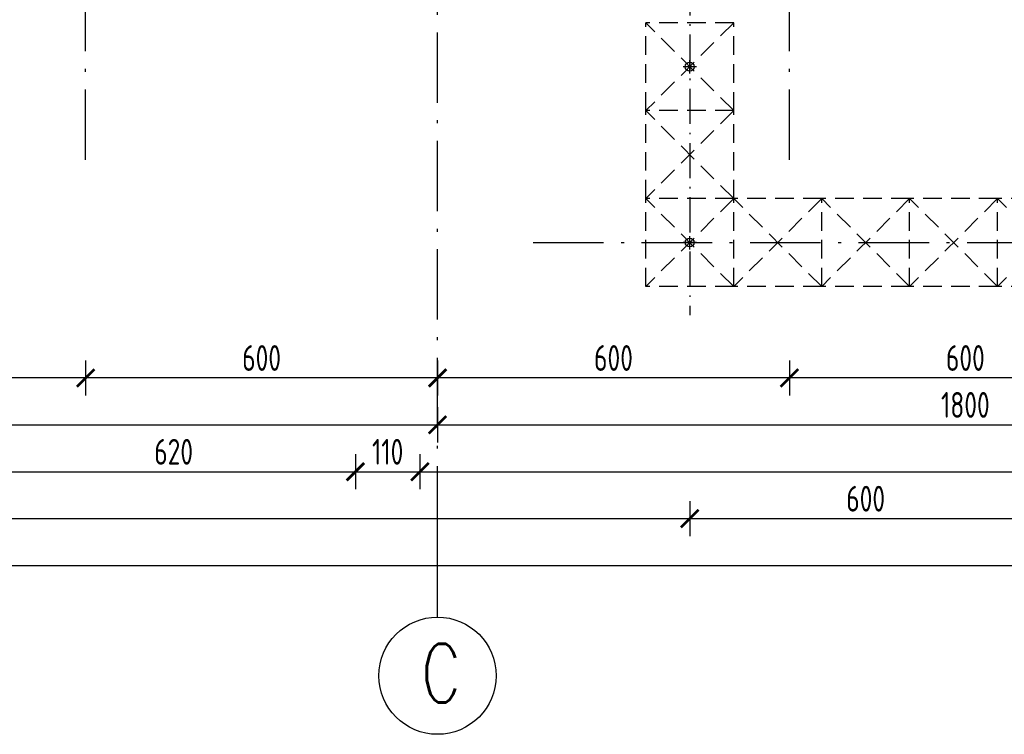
# Model space of a CAD drawing. Extents: x 153948 to 285449, y -89387 to -60195.
# Tile 24 of 100: x 251608 to 253287, y -87017 to -85798. Entities that reach past the tile are written whole.
import ezdxf

# ---------------------------------------------------------------- set-up
doc = ezdxf.new("R2010")
doc.units = 0
doc.header["$LTSCALE"] = 100
doc.header["$MEASUREMENT"] = 0
doc.header["$PDMODE"] = 1
doc.linetypes.add('ACAD_ISO10W100', pattern=[18.5, 12, -3, 0.5, -3])
doc.linetypes.add('HIDDEN2', pattern=[4.7625, 3.175, -1.5875])
doc.layers.get('0').update_dxf_attribs({"linetype": 'CONTINUOUS'})
doc.layers.get('DEFPOINTS').update_dxf_attribs({"linetype": 'CONTINUOUS'})
for name, color, linetype in [('K-STA', 2, 'CONTINUOUS'), ('OSIE', 8, 'ACAD_ISO10W100'), ('RYNNY', 2, 'CONTINUOUS'), ('TEXT1', 2, 'CONTINUOUS'), ('WYMIARY', 1, 'CONTINUOUS')]:
    doc.layers.add(name, color=color, linetype=linetype)
doc.styles.add('STYLE2', font='isocp.shx', dxfattribs={"width": 0.8})
doc.styles.add('TXT3', font='SIMPLEX.SHX', dxfattribs={"width": 0.75, "height": 40})
doc.dimstyles.new('KRESKI_100', dxfattribs={"dimscale": 20, "dimtxt": 2.2, "dimasz": 1.5, "dimexe": 1.5, "dimexo": 1.5, "dimgap": 0.6, "dimtad": 1, "dimdec": 1, "dimrnd": 0.5, "dimdsep": 46, "dimtxsty": 'STYLE2', "dimblk1": 'ARCHTICK', "dimblk2": 'ARCHTICK', "dimsah": 1, "dimcen": 2.5, "dimdle": 1.5, "dimclrd": 10, "dimclre": 10, "dimclrt": 15, "dimadec": 0, "dimazin": 0, "dimtfac": 1, "dimtdec": 1, "dimtmove": 1, "dimatfit": 3, "dimldrblk": 'ARCHTICK', "dimfxl": 1.5, "dimfxlon": 1, "dimtolj": 1, "dimtzin": 0, "dimarcsym": 0})

# ---------------------------------------------------------------- blocks, each defined once
blk = doc.blocks.new('_ARCHTICK')
at = {"color": 0, "linetype": 'ByBlock', "const_width": 0.15}
blk.add_lwpolyline([(-0.5, -0.5), (0.5, 0.5)], dxfattribs=at)
blk = doc.blocks.new('*D20')
at = {"layer": 'DEFPOINTS', "color": 0, "ltscale": 0.1, "transparency": 16777216}
for p in [(248692.9, -85703), (260307.9, -85703), (260307.9, -86729)]:
    blk.add_point(p, dxfattribs=at)
at = {"layer": 'WYMIARY', "color": 10, "lineweight": -2, "ltscale": 0.1, "transparency": 16777216}
for p, q in [((248692.9, -86699), (248692.9, -86759)), ((260307.9, -86699), (260307.9, -86759)), ((248662.9, -86729), (260337.9, -86729))]:
    blk.add_line(p, q, dxfattribs=at)
at = {"layer": 'WYMIARY', "color": 10, "lineweight": -2, "ltscale": 0.1, "transparency": 16777216, "xscale": 30, "yscale": 30, "zscale": 30, "rotation": 180}
blk.add_blockref('_ARCHTICK', (248692.9, -86729), dxfattribs=at)
at = {"layer": 'WYMIARY', "color": 10, "lineweight": -2, "ltscale": 0.1, "transparency": 16777216, "xscale": 30, "yscale": 30, "zscale": 30}
blk.add_blockref('_ARCHTICK', (260307.9, -86729), dxfattribs=at)
at = {"layer": 'WYMIARY', "color": 15, "ltscale": 0.1, "transparency": 16777216, "insert": (254500.4, -86695), "char_height": 44, "attachment_point": 5, "style": 'STYLE2'}
blk.add_mtext('\\A1;11615', dxfattribs=at)
blk = doc.blocks.new('*D21')
at = {"layer": 'DEFPOINTS', "color": 0, "ltscale": 0.1, "transparency": 16777216}
for p in [(248692.9, -85703), (252750.4, -86569), (252750.4, -86649)]:
    blk.add_point(p, dxfattribs=at)
at = {"layer": 'WYMIARY', "color": 10, "lineweight": -2, "ltscale": 0.1, "transparency": 16777216}
for p, q in [((248692.9, -86619), (248692.9, -86679)), ((252750.4, -86619), (252750.4, -86679)), ((248662.9, -86649), (252780.4, -86649))]:
    blk.add_line(p, q, dxfattribs=at)
at = {"layer": 'WYMIARY', "color": 10, "lineweight": -2, "ltscale": 0.1, "transparency": 16777216, "xscale": 30, "yscale": 30, "zscale": 30, "rotation": 180}
blk.add_blockref('_ARCHTICK', (248692.9, -86649), dxfattribs=at)
at = {"layer": 'WYMIARY', "color": 10, "lineweight": -2, "ltscale": 0.1, "transparency": 16777216, "xscale": 30, "yscale": 30, "zscale": 30}
blk.add_blockref('_ARCHTICK', (252750.4, -86649), dxfattribs=at)
at = {"layer": 'WYMIARY', "color": 15, "ltscale": 0.1, "transparency": 16777216, "insert": (250721.7, -86615), "char_height": 44, "attachment_point": 5, "style": 'STYLE2'}
blk.add_mtext('\\A1;4057.5', dxfattribs=at)
blk = doc.blocks.new('*D22')
at = {"layer": 'DEFPOINTS', "color": 0, "ltscale": 0.1, "transparency": 16777216}
for p in [(252750.4, -86569), (253350.4, -86569), (253350.4, -86649)]:
    blk.add_point(p, dxfattribs=at)
at = {"layer": 'WYMIARY', "color": 10, "lineweight": -2, "ltscale": 0.1, "transparency": 16777216}
for p, q in [((252750.4, -86619), (252750.4, -86679)), ((253350.4, -86619), (253350.4, -86679)), ((252720.4, -86649), (253380.4, -86649))]:
    blk.add_line(p, q, dxfattribs=at)
at = {"layer": 'WYMIARY', "color": 10, "lineweight": -2, "ltscale": 0.1, "transparency": 16777216, "xscale": 30, "yscale": 30, "zscale": 30, "rotation": 180}
blk.add_blockref('_ARCHTICK', (252750.4, -86649), dxfattribs=at)
at = {"layer": 'WYMIARY', "color": 10, "lineweight": -2, "ltscale": 0.1, "transparency": 16777216, "xscale": 30, "yscale": 30, "zscale": 30}
blk.add_blockref('_ARCHTICK', (253350.4, -86649), dxfattribs=at)
at = {"layer": 'WYMIARY', "color": 15, "ltscale": 0.1, "transparency": 16777216, "insert": (253050.4, -86615), "char_height": 44, "attachment_point": 5, "style": 'STYLE2'}
blk.add_mtext('\\A1;600', dxfattribs=at)
blk = doc.blocks.new('*D36')
at = {"layer": 'DEFPOINTS', "color": 0, "ltscale": 0.1, "transparency": 16777216}
for p in [(251560.4, -85703), (252180.4, -86489), (252180.4, -86569)]:
    blk.add_point(p, dxfattribs=at)
at = {"layer": 'WYMIARY', "color": 10, "lineweight": -2, "ltscale": 0.1, "transparency": 16777216}
for p, q in [((251560.4, -86539), (251560.4, -86599)), ((252180.4, -86539), (252180.4, -86599)), ((251530.4, -86569), (252210.4, -86569))]:
    blk.add_line(p, q, dxfattribs=at)
at = {"layer": 'WYMIARY', "color": 10, "lineweight": -2, "ltscale": 0.1, "transparency": 16777216, "xscale": 30, "yscale": 30, "zscale": 30, "rotation": 180}
blk.add_blockref('_ARCHTICK', (251560.4, -86569), dxfattribs=at)
at = {"layer": 'WYMIARY', "color": 10, "lineweight": -2, "ltscale": 0.1, "transparency": 16777216, "xscale": 30, "yscale": 30, "zscale": 30}
blk.add_blockref('_ARCHTICK', (252180.4, -86569), dxfattribs=at)
at = {"layer": 'WYMIARY', "color": 15, "ltscale": 0.1, "transparency": 16777216, "insert": (251870.4, -86535), "char_height": 44, "attachment_point": 5, "style": 'STYLE2'}
blk.add_mtext('\\A1;620', dxfattribs=at)
blk = doc.blocks.new('*D37')
at = {"layer": 'DEFPOINTS', "color": 0, "ltscale": 0.1, "transparency": 16777216}
for p in [(252180.4, -86489), (252290.4, -86489), (252290.4, -86569)]:
    blk.add_point(p, dxfattribs=at)
at = {"layer": 'WYMIARY', "color": 10, "lineweight": -2, "ltscale": 0.1, "transparency": 16777216}
for p, q in [((252180.4, -86539), (252180.4, -86599)), ((252290.4, -86539), (252290.4, -86599)), ((252150.4, -86569), (252320.4, -86569))]:
    blk.add_line(p, q, dxfattribs=at)
at = {"layer": 'WYMIARY', "color": 10, "lineweight": -2, "ltscale": 0.1, "transparency": 16777216, "xscale": 30, "yscale": 30, "zscale": 30, "rotation": 180}
blk.add_blockref('_ARCHTICK', (252180.4, -86569), dxfattribs=at)
at = {"layer": 'WYMIARY', "color": 10, "lineweight": -2, "ltscale": 0.1, "transparency": 16777216, "xscale": 30, "yscale": 30, "zscale": 30}
blk.add_blockref('_ARCHTICK', (252290.4, -86569), dxfattribs=at)
at = {"layer": 'WYMIARY', "color": 15, "ltscale": 0.1, "transparency": 16777216, "insert": (252235.4, -86535), "char_height": 44, "attachment_point": 5, "style": 'STYLE2'}
blk.add_mtext('\\A1;110', dxfattribs=at)
blk = doc.blocks.new('*D38')
at = {"layer": 'DEFPOINTS', "color": 0, "ltscale": 0.1, "transparency": 16777216}
for p in [(252290.4, -86489), (255195.4, -86489), (255195.4, -86569)]:
    blk.add_point(p, dxfattribs=at)
at = {"layer": 'WYMIARY', "color": 10, "lineweight": -2, "ltscale": 0.1, "transparency": 16777216}
for p, q in [((252290.4, -86539), (252290.4, -86599)), ((255195.4, -86539), (255195.4, -86599)), ((252260.4, -86569), (255225.4, -86569))]:
    blk.add_line(p, q, dxfattribs=at)
at = {"layer": 'WYMIARY', "color": 10, "lineweight": -2, "ltscale": 0.1, "transparency": 16777216, "xscale": 30, "yscale": 30, "zscale": 30, "rotation": 180}
blk.add_blockref('_ARCHTICK', (252290.4, -86569), dxfattribs=at)
at = {"layer": 'WYMIARY', "color": 10, "lineweight": -2, "ltscale": 0.1, "transparency": 16777216, "xscale": 30, "yscale": 30, "zscale": 30}
blk.add_blockref('_ARCHTICK', (255195.4, -86569), dxfattribs=at)
at = {"layer": 'WYMIARY', "color": 15, "ltscale": 0.1, "transparency": 16777216, "insert": (253742.9, -86535), "char_height": 44, "attachment_point": 5, "style": 'STYLE2'}
blk.add_mtext('\\A1;2905', dxfattribs=at)
blk = doc.blocks.new('*D43')
at = {"layer": 'DEFPOINTS', "color": 0, "ltscale": 0.1, "transparency": 16777216}
for p in [(250520.4, -86409), (252320.4, -86409), (252320.4, -86489)]:
    blk.add_point(p, dxfattribs=at)
at = {"layer": 'WYMIARY', "color": 10, "lineweight": -2, "ltscale": 0.1, "transparency": 16777216}
for p, q in [((250520.4, -86459), (250520.4, -86519)), ((252320.4, -86459), (252320.4, -86519)), ((250490.4, -86489), (252350.4, -86489))]:
    blk.add_line(p, q, dxfattribs=at)
at = {"layer": 'WYMIARY', "color": 10, "lineweight": -2, "ltscale": 0.1, "transparency": 16777216, "xscale": 30, "yscale": 30, "zscale": 30, "rotation": 180}
blk.add_blockref('_ARCHTICK', (250520.4, -86489), dxfattribs=at)
at = {"layer": 'WYMIARY', "color": 10, "lineweight": -2, "ltscale": 0.1, "transparency": 16777216, "xscale": 30, "yscale": 30, "zscale": 30}
blk.add_blockref('_ARCHTICK', (252320.4, -86489), dxfattribs=at)
at = {"layer": 'WYMIARY', "color": 15, "ltscale": 0.1, "transparency": 16777216, "insert": (251420.4, -86455), "char_height": 44, "attachment_point": 5, "style": 'STYLE2'}
blk.add_mtext('\\A1;1800', dxfattribs=at)
blk = doc.blocks.new('*D44')
at = {"layer": 'DEFPOINTS', "color": 0, "ltscale": 0.1, "transparency": 16777216}
for p in [(252320.4, -86409), (254120.4, -86409), (254120.4, -86489)]:
    blk.add_point(p, dxfattribs=at)
at = {"layer": 'WYMIARY', "color": 10, "lineweight": -2, "ltscale": 0.1, "transparency": 16777216}
for p, q in [((252320.4, -86459), (252320.4, -86519)), ((254120.4, -86459), (254120.4, -86519)), ((252290.4, -86489), (254150.4, -86489))]:
    blk.add_line(p, q, dxfattribs=at)
at = {"layer": 'WYMIARY', "color": 10, "lineweight": -2, "ltscale": 0.1, "transparency": 16777216, "xscale": 30, "yscale": 30, "zscale": 30, "rotation": 180}
blk.add_blockref('_ARCHTICK', (252320.4, -86489), dxfattribs=at)
at = {"layer": 'WYMIARY', "color": 10, "lineweight": -2, "ltscale": 0.1, "transparency": 16777216, "xscale": 30, "yscale": 30, "zscale": 30}
blk.add_blockref('_ARCHTICK', (254120.4, -86489), dxfattribs=at)
at = {"layer": 'WYMIARY', "color": 15, "ltscale": 0.1, "transparency": 16777216, "insert": (253220.4, -86455), "char_height": 44, "attachment_point": 5, "style": 'STYLE2'}
blk.add_mtext('\\A1;1800', dxfattribs=at)
blk = doc.blocks.new('*D63')
at = {"layer": 'DEFPOINTS', "color": 0, "ltscale": 0.1, "transparency": 16777216}
for p in [(252920.4, -86329), (253520.4, -86329), (252920.4, -86409)]:
    blk.add_point(p, dxfattribs=at)
at = {"layer": 'WYMIARY', "color": 10, "lineweight": -2, "ltscale": 0.1, "transparency": 16777216}
for p, q in [((252920.4, -86379), (252920.4, -86439)), ((253520.4, -86379), (253520.4, -86439)), ((253550.4, -86409), (252890.4, -86409))]:
    blk.add_line(p, q, dxfattribs=at)
at = {"layer": 'WYMIARY', "color": 10, "lineweight": -2, "ltscale": 0.1, "transparency": 16777216, "xscale": 30, "yscale": 30, "zscale": 30, "rotation": 180}
blk.add_blockref('_ARCHTICK', (252920.4, -86409), dxfattribs=at)
at = {"layer": 'WYMIARY', "color": 10, "lineweight": -2, "ltscale": 0.1, "transparency": 16777216, "xscale": 30, "yscale": 30, "zscale": 30}
blk.add_blockref('_ARCHTICK', (253520.4, -86409), dxfattribs=at)
at = {"layer": 'WYMIARY', "color": 15, "ltscale": 0.1, "transparency": 16777216, "insert": (253220.4, -86375), "char_height": 44, "attachment_point": 5, "style": 'STYLE2'}
blk.add_mtext('\\A1;600', dxfattribs=at)
blk = doc.blocks.new('*D64')
at = {"layer": 'DEFPOINTS', "color": 0, "ltscale": 0.1, "transparency": 16777216}
for p in [(251720.4, -86329), (252320.4, -86329), (251720.4, -86409)]:
    blk.add_point(p, dxfattribs=at)
at = {"layer": 'WYMIARY', "color": 10, "lineweight": -2, "ltscale": 0.1, "transparency": 16777216}
for p, q in [((251720.4, -86379), (251720.4, -86439)), ((252320.4, -86379), (252320.4, -86439)), ((252350.4, -86409), (251690.4, -86409))]:
    blk.add_line(p, q, dxfattribs=at)
at = {"layer": 'WYMIARY', "color": 10, "lineweight": -2, "ltscale": 0.1, "transparency": 16777216, "xscale": 30, "yscale": 30, "zscale": 30, "rotation": 180}
blk.add_blockref('_ARCHTICK', (251720.4, -86409), dxfattribs=at)
at = {"layer": 'WYMIARY', "color": 10, "lineweight": -2, "ltscale": 0.1, "transparency": 16777216, "xscale": 30, "yscale": 30, "zscale": 30}
blk.add_blockref('_ARCHTICK', (252320.4, -86409), dxfattribs=at)
at = {"layer": 'WYMIARY', "color": 15, "ltscale": 0.1, "transparency": 16777216, "insert": (252020.4, -86375), "char_height": 44, "attachment_point": 5, "style": 'STYLE2'}
blk.add_mtext('\\A1;600', dxfattribs=at)
blk = doc.blocks.new('*D65')
at = {"layer": 'DEFPOINTS', "color": 0, "ltscale": 0.1, "transparency": 16777216}
for p in [(251120.4, -86329), (251720.4, -86329), (251120.4, -86409)]:
    blk.add_point(p, dxfattribs=at)
at = {"layer": 'WYMIARY', "color": 10, "lineweight": -2, "ltscale": 0.1, "transparency": 16777216}
for p, q in [((251120.4, -86379), (251120.4, -86439)), ((251720.4, -86379), (251720.4, -86439)), ((251750.4, -86409), (251090.4, -86409))]:
    blk.add_line(p, q, dxfattribs=at)
at = {"layer": 'WYMIARY', "color": 10, "lineweight": -2, "ltscale": 0.1, "transparency": 16777216, "xscale": 30, "yscale": 30, "zscale": 30, "rotation": 180}
blk.add_blockref('_ARCHTICK', (251120.4, -86409), dxfattribs=at)
at = {"layer": 'WYMIARY', "color": 10, "lineweight": -2, "ltscale": 0.1, "transparency": 16777216, "xscale": 30, "yscale": 30, "zscale": 30}
blk.add_blockref('_ARCHTICK', (251720.4, -86409), dxfattribs=at)
at = {"layer": 'WYMIARY', "color": 15, "ltscale": 0.1, "transparency": 16777216, "insert": (251420.4, -86375), "char_height": 44, "attachment_point": 5, "style": 'STYLE2'}
blk.add_mtext('\\A1;600', dxfattribs=at)
blk = doc.blocks.new('*D77')
at = {"layer": 'DEFPOINTS', "color": 0, "ltscale": 0.1, "transparency": 16777216}
for p in [(252320.4, -86329), (252920.4, -86329), (252320.4, -86409)]:
    blk.add_point(p, dxfattribs=at)
at = {"layer": 'WYMIARY', "color": 10, "lineweight": -2, "ltscale": 0.1, "transparency": 16777216}
for p, q in [((252320.4, -86379), (252320.4, -86439)), ((252920.4, -86379), (252920.4, -86439)), ((252950.4, -86409), (252290.4, -86409))]:
    blk.add_line(p, q, dxfattribs=at)
at = {"layer": 'WYMIARY', "color": 10, "lineweight": -2, "ltscale": 0.1, "transparency": 16777216, "xscale": 30, "yscale": 30, "zscale": 30, "rotation": 180}
blk.add_blockref('_ARCHTICK', (252320.4, -86409), dxfattribs=at)
at = {"layer": 'WYMIARY', "color": 10, "lineweight": -2, "ltscale": 0.1, "transparency": 16777216, "xscale": 30, "yscale": 30, "zscale": 30}
blk.add_blockref('_ARCHTICK', (252920.4, -86409), dxfattribs=at)
at = {"layer": 'WYMIARY', "color": 15, "ltscale": 0.1, "transparency": 16777216, "insert": (252620.4, -86375), "char_height": 44, "attachment_point": 5, "style": 'STYLE2'}
blk.add_mtext('\\A1;600', dxfattribs=at)

msp = doc.modelspace()

# ---------------------------------------------------------------- linework, layer by layer
at = {"layer": 'K-STA', "color": 3, "linetype": 'HIDDEN2', "ltscale": 0.1}
for p, q in [((252825.4, -85803.05), (252675.4, -85953.05)), ((252825.4, -85953.05), (252675.4, -85803.05)), ((252675.4, -85953.05), (252675.4, -85803.05)), ((252825.4, -85803.05), (252675.4, -85803.05)), ((252675.4, -85953.05), (252675.4, -85803.05)), ((252825.4, -85953.05), (252825.4, -85803.05)), ((252825.4, -85953.05), (252825.4, -85803.05)), ((252825.4, -85953.05), (252825.4, -85803.05)), ((252825.4, -85953.05), (252825.4, -85803.05)), ((252825.4, -85953.05), (252675.4, -85953.05)), ((252825.4, -86103.05), (252675.4, -85953.05)), ((252825.4, -85953.05), (252675.4, -86103.05)), ((252675.4, -86103.05), (252675.4, -85953.05)), ((252825.4, -86103.05), (252825.4, -85953.05)), ((252675.4, -86253.05), (252675.4, -86103.05)), ((252825.4, -86253.05), (252675.4, -86103.05)), ((252825.4, -86103.05), (252675.4, -86103.05)), ((252825.4, -86103.05), (252675.4, -86253.05)), ((252825.4, -86253.05), (252825.4, -86103.05)), ((252825.4, -86253.05), (252825.4, -86103.05)), ((252825.4, -86253.05), (252825.4, -86103.05)), ((252975.4, -86253.05), (252825.4, -86103.05)), ((252975.4, -86103.05), (252825.4, -86253.05)), ((252975.4, -86103.05), (252825.4, -86103.05)), ((252825.4, -86253.05), (252825.4, -86103.05)), ((253125.4, -86103.05), (252975.4, -86253.05)), ((253125.4, -86103.05), (252975.4, -86103.05)), ((253125.4, -86253.05), (252975.4, -86103.05)), ((252975.4, -86253.05), (252975.4, -86103.05)), ((253125.4, -86253.05), (253125.4, -86103.05)), ((253275.4, -86253.05), (253125.4, -86103.05)), ((253275.4, -86103.05), (253125.4, -86103.05)), ((253275.4, -86103.05), (253125.4, -86253.05)), ((253425.4, -86103.05), (253275.4, -86253.05)), ((253425.4, -86103.05), (253275.4, -86103.05)), ((253425.4, -86253.05), (253275.4, -86103.05)), ((253275.4, -86253.05), (253275.4, -86103.05)), ((253275.4, -86253.05), (253275.4, -86103.05)), ((252825.4, -86253.05), (252675.4, -86253.05)), ((252975.4, -86253.05), (252825.4, -86253.05)), ((253125.4, -86253.05), (252975.4, -86253.05)), ((253275.4, -86253.05), (253125.4, -86253.05)), ((253425.4, -86253.05), (253275.4, -86253.05))]:
    msp.add_line(p, q, dxfattribs=at)
at = {"layer": 'OSIE', "ltscale": 0.1}
for p, q in [((252320.4, -86679.55), (252320.4, -72442.49)), ((251720.4, -86036.78), (251720.4, -85049.97)), ((252920.4, -86036.78), (252920.4, -85049.97)), ((252750.4, -85889.81), (252750.4, -85867.01)), ((252761.8, -85878.05), (252739.01, -85878.05)), ((252483.42, -86178.05), (254625.4, -86178.05)), ((252761.8, -86178.05), (252739.01, -86178.05)), ((252750.4, -86189.81), (252750.4, -86167.01))]:
    msp.add_line(p, q, dxfattribs=at)
at = {"layer": 'OSIE', "ltscale": 0.05}
msp.add_line((252750.4, -85730.8), (252750.4, -86301.85), dxfattribs=at)
at = {"layer": 'RYNNY', "ltscale": 0.1}
for centre in [(252750.4, -85878.05), (252750.4, -86178.05)]:
    msp.add_circle(centre, 7.5, dxfattribs=at)
at = {"layer": 'TEXT1'}
msp.add_line((252320.4, -86816.91), (252320.4, -86679.55), dxfattribs=at)
msp.add_circle((252320.4, -86916.91), 100, dxfattribs=at)

# ---------------------------------------------------------------- texts
at = {"layer": 'TEXT1', "style": 'TXT3', "width": 0.75}
msp.add_text('C', height=100, dxfattribs=at).set_placement((252292.56, -86962.64))

# ---------------------------------------------------------------- dimensions: what is measured, and where the dimension line sits
at = {"layer": 'WYMIARY', "ltscale": 0.1}
for base, p1, p2, picture, middle in [((260307.9, -86729.04), (248692.9, -85703.05), (260307.9, -85703.05), '*D20', (254500.4, -86695.04)), ((252750.4, -86649.04), (248692.9, -85703.05), (252750.4, -86569.04), '*D21', (250721.65, -86615.04)), ((252180.4, -86569.04), (251560.4, -85703.05), (252180.4, -86489.04), '*D36', (251870.4, -86535.04)), ((251120.4, -86409.04), (251720.4, -86329.04), (251120.4, -86329.04), '*D65', (251420.4, -86375.04)), ((251720.4, -86409.04), (252320.4, -86329.04), (251720.4, -86329.04), '*D64', (252020.4, -86375.04)), ((252320.4, -86409.04), (252920.4, -86329.04), (252320.4, -86329.04), '*D77', (252620.4, -86375.04)), ((252920.4, -86409.04), (253520.4, -86329.04), (252920.4, -86329.04), '*D63', (253220.4, -86375.04)), ((252320.4, -86489.04), (250520.4, -86409.04), (252320.4, -86409.04), '*D43', (251420.4, -86455.04)), ((254120.4, -86489.04), (252320.4, -86409.04), (254120.4, -86409.04), '*D44', (253220.4, -86455.04)), ((252290.4, -86569.04), (252180.4, -86489.04), (252290.4, -86489.04), '*D37', (252235.4, -86535.04)), ((255195.4, -86569.04), (252290.4, -86489.04), (255195.4, -86489.04), '*D38', (253742.9, -86535.04)), ((253350.4, -86649.04), (252750.4, -86569.04), (253350.4, -86569.04), '*D22', (253050.4, -86615.04))]:
    dim = msp.add_linear_dim(base=base, p1=p1, p2=p2, dimstyle='KRESKI_100', dxfattribs=at)
    dim.commit()
    dim.dimension.update_dxf_attribs({"geometry": picture, "text_midpoint": middle})

doc.saveas('drawing.dxf')
